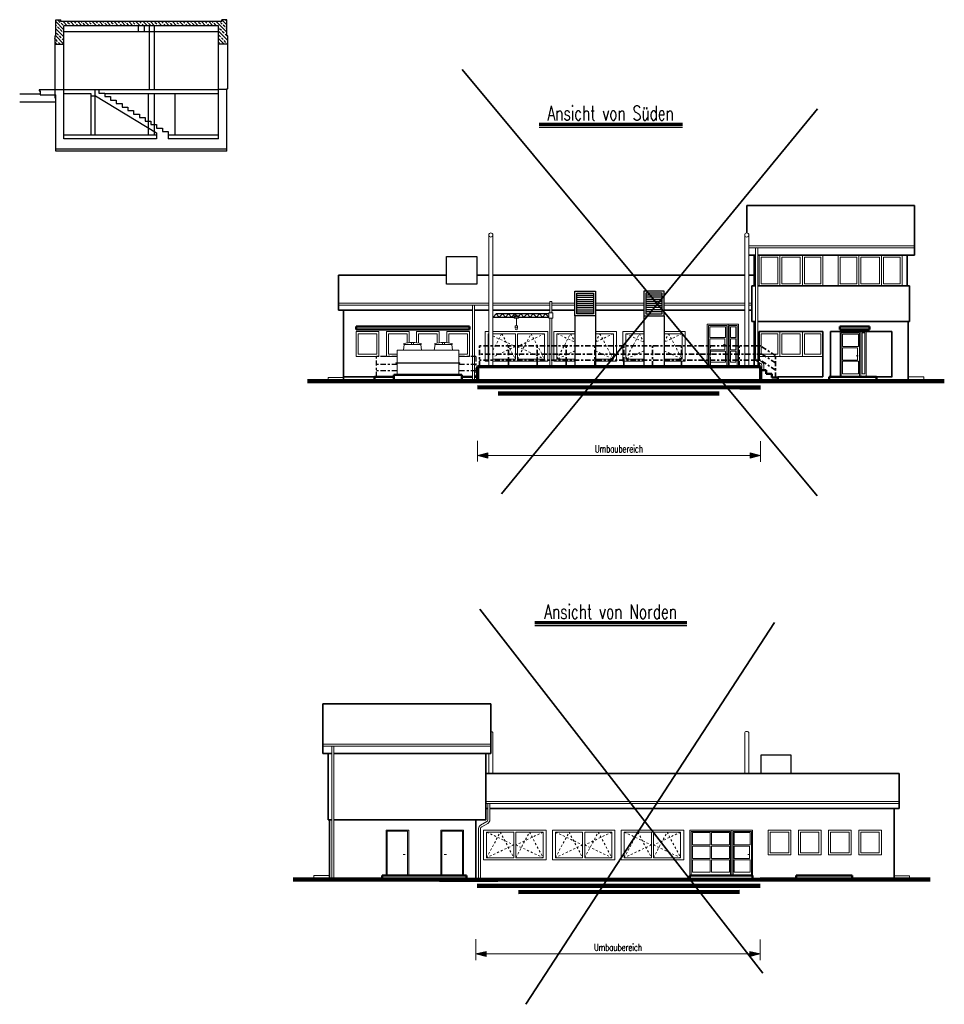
# Model space of a CAD drawing. Header units: millimetres. Extents: x 716 to 905, y 893 to 977.
# Tile 1 of 43: x 716 to 761, y 903 to 950. Entities that reach past the tile are written whole.
import ezdxf

# ---------------------------------------------------------------- set-up
doc = ezdxf.new("R2010")
doc.units = ezdxf.units.MM
doc.header["$MEASUREMENT"] = 0
doc.linetypes.add('STRL1', pattern=[0.18, 0.1, -0.08])
doc.linetypes.add('STRP1', pattern=[0.46, 0.25, -0.08, 0.05, -0.08])
doc.layers.add('$AUDIT-BAD-LAYER', color=7, linetype='Continuous')
for name, color, linetype, lineweight in [('HTSV_AC_EGEL_STAL_L02', 12, 'STRP1', 25), ('HTSV_AC_EGEL_STAL_L03', 20, 'STRP1', 35), ('HTSV_AC_FAVK_ALLG_A00', 213, 'Continuous', 13), ('HTSV_AC_FAVK_ALLG_A02', 212, 'Continuous', 25), ('HTSV_AC_FAVK_ALLG_A03', 220, 'Continuous', 35), ('HTSV_AC_FAVK_ALLG_A05', 210, 'Continuous', 50), ('HTSV_AC_FAVK_ALLG_A07', 200, 'Continuous', 70), ('HTSV_AC_FENS_ALLG_V00', 213, 'STRL1', 13), ('HTSV_AC_TUER_ALLG_A00', 213, 'Continuous', 13), ('HTSV_LP_STRA_ALLG_G14', 211, 'Continuous', 140), ('HTSV_MT_MASH_ALLG_T05', 170, 'Continuous', 50), ('HTSV_P1_PLAN_FLCH_T00', 133, 'Continuous', 13), ('HTSV_P1_PLAN_FLCH_T03', 140, 'Continuous', 35), ('HTSV_P1_SYMB_SCHN_A02', 212, 'Continuous', 25), ('HTSV_P1_SYMB_SCHN_T07', 200, 'Continuous', 70), ('HTSV_TA_LUFT_AB___A02', 52, 'Continuous', 25), ('HTSV_TA_LUFT_AB___G01', 42, 'Continuous', 18), ('HTSV_TA_TGA__ALLG_A00', 93, 'Continuous', 13)]:
    doc.layers.add(name, color=color, linetype=linetype, lineweight=lineweight)
doc.styles.add('HTSV', font='romans.shx', dxfattribs={"width": 0.7, "bigfont": 'htsv_01.shx'})
pattern_1 = [(135, (-78.0698, -12.93595), (-0.176776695, -0.176776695), []), (135, (-78.0698, -12.75917), (-0.176776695, -0.176776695), [0.125, -0.0625])]

# ---------------------------------------------------------------- blocks, each defined once
blk = doc.blocks.new('tuer1260')
for p, q in [((0, 2.2), (1.01, 2.2)), ((0, 0), (0, 2.2)), ((0.06, 2.14), (0.95, 2.14)), ((0.06, 0), (0.06, 2.14)), ((0.12, 2.08), (0.89, 2.08)), ((0.12, 1.48), (0.12, 2.08)), ((0.89, 2.08), (0.89, 1.48)), ((0.95, 0), (0.95, 2.14)), ((1.01, 0), (1.01, 2.2)), ((1.01, 2.2), (1.26, 2.2)), ((1.07, 0.15), (1.07, 2.14)), ((1.07, 2.14), (1.2, 2.14)), ((1.2, 0.15), (1.2, 2.14)), ((1.26, 0), (1.26, 2.2)), ((0.89, 1.48), (0.12, 1.48)), ((0.85, 1.42), (0.12, 1.42)), ((0.12, 1.42), (0.12, 0.82)), ((0.78, 1.02), (0.88, 1.02)), ((0.85, 0.82), (0.85, 1.42)), ((0.12, 0.82), (0.85, 0.82)), ((0.89, 0.76), (0.12, 0.76)), ((0.12, 0.76), (0.12, 0.15)), ((0.89, 0.15), (0.89, 0.76)), ((0, 0), (1.01, 0)), ((0.12, 0.15), (0.89, 0.15)), ((1.01, 0), (1.26, 0)), ((1.07, 0.15), (1.2, 0.15))]:
    blk.add_line(p, q)
blk = doc.blocks.new('kw-tuer101201')
for p, q in [((0, 2), (1.01, 2)), ((0, 0), (0, 2)), ((0.06, 1.94), (0.95, 1.94)), ((0.06, 0), (0.06, 1.94)), ((0.95, 0), (0.95, 1.94)), ((1.01, 0), (1.01, 2)), ((1.01, 2), (1.51, 2)), ((1.07, 0), (1.07, 1.94)), ((1.07, 1.94), (1.45, 1.94)), ((1.45, 0), (1.45, 1.94)), ((1.51, 0), (1.51, 2)), ((0.12, 1.88), (0.89, 1.88)), ((0.12, 1.35), (0.12, 1.88)), ((0.89, 1.88), (0.89, 1.35)), ((1.13, 1.88), (1.13, 1.35)), ((1.13, 1.88), (1.39, 1.88)), ((1.39, 1.88), (1.39, 1.35)), ((0.89, 1.35), (0.12, 1.35)), ((0.85, 1.29), (0.12, 1.29)), ((0.12, 1.29), (0.12, 0.75)), ((0.78, 1.02), (0.88, 1.02)), ((0.85, 0.75), (0.85, 1.29)), ((1.13, 1.35), (1.39, 1.35)), ((1.13, 0.75), (1.13, 1.29)), ((1.13, 1.29), (1.39, 1.29)), ((1.39, 0.75), (1.39, 1.29)), ((0.12, 0.75), (0.85, 0.75)), ((0.89, 0.69), (0.12, 0.69)), ((0.12, 0.69), (0.12, 0.15)), ((0.89, 0.15), (0.89, 0.69)), ((1.13, 0.75), (1.39, 0.75)), ((1.13, 0.15), (1.13, 0.69)), ((1.13, 0.69), (1.39, 0.69)), ((1.39, 0.15), (1.39, 0.69)), ((0, 0), (1.01, 0)), ((0.12, 0.15), (0.89, 0.15)), ((1.01, 0), (1.51, 0)), ((1.13, 0.15), (1.39, 0.15))]:
    blk.add_line(p, q)
blk = doc.blocks.new('KRAN')
for p, q in [((-0.05, 3.15), (-0.05, 2.6)), ((-0.05, 3.15), (0.05, 3.15)), ((0.05, 2.6), (0.05, 3.15)), ((0.1, 2.6), (-0.1, 2.6)), ((-0.1, 2.6), (-0.1, 2.35)), ((0.1, 2.6), (0.1, 2.35)), ((0.1, 2.57), (2.63, 2.57)), ((0.1, 2.55), (2.65, 2.55)), ((0.25, 2.55), (0.1, 2.4)), ((0.1, 2.4), (1.571, 2.4)), ((0.25, 2.55), (0.4, 2.4)), ((0.55, 2.55), (0.4, 2.4)), ((0.55, 2.55), (0.7, 2.4)), ((0.85, 2.55), (0.7, 2.4)), ((0.85, 2.55), (1, 2.4)), ((1.15, 2.55), (1, 2.4)), ((1.15, 2.55), (1.3, 2.4)), ((1.45, 2.55), (1.3, 2.4)), ((1.45, 2.55), (1.571, 2.429)), ((1.571, 2.45), (1.571, 2.35)), ((1.571, 2.45), (1.771, 2.45)), ((1.75, 2.55), (1.65, 2.45)), ((1.75, 2.55), (1.9, 2.4)), ((1.771, 2.45), (1.771, 2.35)), ((1.771, 2.4), (2.8, 2.4)), ((2.05, 2.55), (1.9, 2.4)), ((2.05, 2.55), (2.2, 2.4)), ((2.35, 2.55), (2.2, 2.4)), ((2.35, 2.55), (2.5, 2.4)), ((2.65, 2.55), (2.5, 2.4)), ((2.63, 2.57), (2.8, 2.4)), ((2.8, 2.4), (2.8, 2.38)), ((-0.1, 2.35), (0.1, 2.35)), ((-0.05, 2.35), (-0.05, 0.05)), ((0.05, 2.35), (0.05, 0.05)), ((0.1, 2.38), (1.571, 2.38)), ((1.571, 2.35), (1.771, 2.35)), ((1.621, 1.979), (1.721, 1.979)), ((1.621, 1.979), (1.621, 1.879)), ((1.671, 2.35), (1.671, 1.979)), ((1.721, 1.979), (1.721, 1.879)), ((1.771, 2.38), (2.8, 2.38)), ((1.621, 1.879), (1.721, 1.879)), ((-0.1, 0.05), (-0.1, 0)), ((-0.1, 0.05), (0.1, 0.05)), ((-0.1, 0), (0.1, 0)), ((0.1, 0.05), (0.1, 0))]:
    blk.add_line(p, q)
for centre in [(1.627, 2.424), (1.727, 2.424)]:
    blk.add_circle(centre, 0.025)
blk.add_arc((1.671, 1.829), 0.05, 90, 0)
blk = doc.blocks.new('T_KUEHLER_S')
at = {"lineweight": 13}
for p, q in [((0.15, 1.5), (3.15, 1.5)), ((0.15, 0.889), (0.15, 1.5)), ((0.459, 1.5), (0.497, 1.772)), ((0.478, 1.783), (0.478, 1.817)), ((1.322, 1.783), (0.478, 1.783)), ((0.478, 1.783), (0.478, 1.772)), ((0.478, 1.772), (1.322, 1.772)), ((0.853, 1.783), (0.853, 1.873)), ((0.947, 1.783), (0.947, 1.873)), ((1.341, 1.5), (1.303, 1.772)), ((1.322, 1.783), (1.322, 1.817)), ((1.322, 1.772), (1.322, 1.783)), ((1.959, 1.5), (1.997, 1.772)), ((1.978, 1.783), (1.978, 1.817)), ((2.822, 1.783), (1.978, 1.783)), ((1.978, 1.783), (1.978, 1.772)), ((1.978, 1.772), (2.822, 1.772)), ((2.353, 1.783), (2.353, 1.873)), ((2.447, 1.783), (2.447, 1.873)), ((2.841, 1.5), (2.803, 1.772)), ((2.822, 1.783), (2.822, 1.817)), ((2.822, 1.772), (2.822, 1.783)), ((3.15, 0.889), (3.15, 1.5)), ((0.094, 0.866), (0.094, 0.889)), ((0.094, 0.889), (3.206, 0.889)), ((0.094, 0.866), (3.206, 0.866)), ((0.15, 0.3), (0.15, 0.866)), ((3.15, 0.3), (3.15, 0.866)), ((3.206, 0.866), (3.206, 0.889))]:
    blk.add_line(p, q, dxfattribs=at)
for p, q in [((3.3, 0.3), (0, 0.3)), ((0, 0.3), (0, 0)), ((0.15, 0.3), (0.291, 0.3)), ((3.009, 0.3), (3.15, 0.3)), ((3.3, 0.3), (3.3, 0))]:
    blk.add_line(p, q)
for centre in [(0.9, 0.273), (2.4, 0.273)]:
    blk.add_arc(centre, 1.601, 74.7173, 105.2827, dxfattribs=at)
blk = doc.blocks.new('tueranlage')
for p, q in [((-3.045, 0), (-3.045, 2.2)), ((-1.01, 2.2), (-3.045, 2.2)), ((-2.985, 0), (-2.985, 2.14)), ((-1.07, 2.14), (-2.985, 2.14)), ((-2.925, 2.08), (-2.925, 1.48)), ((-2.0575, 2.08), (-2.925, 2.08)), ((-2.0575, 1.48), (-2.0575, 2.08)), ((-1.13, 2.08), (-1.9975, 2.08)), ((-1.9975, 1.48), (-1.9975, 2.08)), ((-1.13, 2.08), (-1.13, 1.48)), ((-1.07, 0), (-1.07, 2.14)), ((0, 2.2), (-1.01, 2.2)), ((-1.01, 0), (-1.01, 2.2)), ((-0.06, 2.14), (-0.95, 2.14)), ((-0.95, 0), (-0.95, 2.14)), ((-0.12, 2.08), (-0.89, 2.08)), ((-0.89, 2.08), (-0.89, 1.48)), ((-0.12, 1.48), (-0.12, 2.08)), ((-0.06, 0), (-0.06, 2.14)), ((0, 0), (0, 2.2)), ((-2.0575, 1.48), (-2.925, 1.48)), ((-1.13, 1.48), (-1.9975, 1.48)), ((-0.89, 1.48), (-0.12, 1.48)), ((-2.925, 0.82), (-2.925, 1.42)), ((-2.0575, 1.42), (-2.925, 1.42)), ((-2.0575, 0.82), (-2.0575, 1.42)), ((-1.13, 1.42), (-1.9975, 1.42)), ((-1.9975, 0.82), (-1.9975, 1.42)), ((-1.13, 0.82), (-1.13, 1.42)), ((-0.16, 1.42), (-0.89, 1.42)), ((-0.89, 1.42), (-0.89, 0.82)), ((-0.23, 1.02), (-0.13, 1.02)), ((-0.16, 0.82), (-0.16, 1.42)), ((-2.0575, 0.82), (-2.925, 0.82)), ((-2.925, 0.15), (-2.925, 0.76)), ((-2.0575, 0.76), (-2.925, 0.76)), ((-2.0575, 0.15), (-2.0575, 0.76)), ((-1.13, 0.82), (-1.9975, 0.82)), ((-1.13, 0.76), (-1.9975, 0.76)), ((-1.9975, 0.15), (-1.9975, 0.76)), ((-1.13, 0.15), (-1.13, 0.76)), ((-0.89, 0.82), (-0.16, 0.82)), ((-0.89, 0.76), (-0.12, 0.76)), ((-0.89, 0.15), (-0.89, 0.76)), ((-0.12, 0.76), (-0.12, 0.15)), ((-1.01, 0), (-3.045, 0)), ((-2.0575, 0.15), (-2.925, 0.15)), ((-1.13, 0.15), (-1.9975, 0.15)), ((0, 0), (-1.01, 0)), ((-0.12, 0.15), (-0.89, 0.15))]:
    blk.add_line(p, q)
blk = doc.blocks.new('Pfeil')
blk.add_hatch(color=256).paths.add_polyline_path([(0, 0), (-1, 0.25), (-1, -0.25)])
blk.add_lwpolyline([(-1, -0.25), (-1, 0.25), (0, 0)], close=True)

msp = doc.modelspace()

# ---------------------------------------------------------------- hatches: boundary and pattern name
at = {"layer": '$AUDIT-BAD-LAYER'}
h = msp.add_hatch(dxfattribs=at)
h.set_pattern_fill('ANSI33', color=256, angle=90, style=0)
h.set_pattern_definition(pattern_1)
h.paths.add_polyline_path([(725.8562, 950.1145), (725.8562, 949.2145), (726.3062, 949.2145), (726.3062, 949.6145), (726.2562, 949.6145), (726.2562, 950.4046), (726.0162, 950.4046), (726.0162, 950.3145), (718.1962, 950.3145), (718.1962, 950.4046), (717.9562, 950.4046), (717.9562, 949.6145), (717.9062, 949.6145), (717.9062, 949.2145), (718.3562, 949.2145), (718.3562, 950.1145)])
h = msp.add_hatch(dxfattribs=at)
h.set_pattern_fill('ANSI33', color=256, angle=90, style=0)
h.set_pattern_definition(pattern_1)
h.paths.add_polyline_path([(725.8562, 950.1145), (725.8562, 949.2145), (726.3062, 949.2145), (726.3062, 949.6145), (726.2562, 949.6145), (726.2562, 950.4046), (726.0162, 950.4046), (726.0162, 950.3145), (718.1962, 950.3145), (718.1962, 950.4046), (717.9562, 950.4046), (717.9562, 949.6145), (717.9062, 949.6145), (717.9062, 949.2145), (718.3562, 949.2145), (718.3562, 950.1145)])

# ---------------------------------------------------------------- linework, layer by layer
for p, q in [((717.9562, 949.6145), (717.9562, 950.4046)), ((717.9562, 950.4046), (718.1962, 950.4046)), ((717.9562, 949.6145), (717.9562, 950.4046)), ((717.9562, 950.4046), (718.1962, 950.4046)), ((718.1962, 950.3145), (718.1962, 950.4046)), ((718.1962, 950.3145), (718.1962, 950.4046)), ((726.0162, 950.3145), (718.1962, 950.3145)), ((726.0162, 950.3145), (718.1962, 950.3145)), ((726.2562, 950.4046), (726.0162, 950.4046)), ((726.0162, 950.3145), (726.0162, 950.4046)), ((726.2562, 950.4046), (726.0162, 950.4046)), ((726.0162, 950.3145), (726.0162, 950.4046)), ((726.2562, 949.6145), (726.2562, 950.4046)), ((726.2562, 949.6145), (726.2562, 950.4046)), ((725.8562, 950.1145), (718.3562, 950.1145)), ((718.3562, 949.2145), (718.3562, 950.1145)), ((725.8562, 950.1145), (718.3562, 950.1145)), ((718.3562, 949.2145), (718.3562, 950.1145)), ((721.9562, 950.1145), (721.9562, 949.8145)), ((721.9562, 950.1145), (721.9562, 949.8145)), ((722.2562, 950.1145), (722.2562, 949.8145)), ((722.2562, 950.1145), (722.2562, 949.8145)), ((725.8562, 949.2145), (725.8562, 950.1145)), ((725.8562, 949.2145), (725.8562, 950.1145)), ((717.9062, 949.6145), (717.9562, 949.6145)), ((717.9062, 949.6145), (717.9062, 949.2145)), ((717.9062, 949.6145), (717.9562, 949.6145)), ((717.9062, 949.6145), (717.9062, 949.2145)), ((723.8462, 949.8145), (718.3562, 949.8145)), ((723.8462, 949.8145), (718.3562, 949.8145)), ((725.8562, 949.8145), (723.8462, 949.8145)), ((725.8562, 949.8145), (723.8462, 949.8145)), ((726.3062, 949.6145), (726.2562, 949.6145)), ((726.3062, 949.6145), (726.2562, 949.6145)), ((726.3062, 949.2145), (726.3062, 949.6145)), ((726.3062, 949.2145), (726.3062, 949.6145)), ((717.9062, 949.2145), (718.3562, 949.2145)), ((717.9062, 949.2145), (717.9062, 946.9945)), ((717.9062, 949.2145), (718.3562, 949.2145)), ((717.9062, 949.2145), (717.9062, 946.9945)), ((718.3562, 947.0145), (718.3562, 949.2145)), ((718.3562, 947.0145), (718.3562, 949.2145)), ((726.3062, 949.2145), (725.8562, 949.2145)), ((725.8562, 947.0145), (725.8562, 949.2145)), ((726.3062, 949.2145), (725.8562, 949.2145)), ((725.8562, 947.0145), (725.8562, 949.2145)), ((726.3062, 947.0445), (726.3062, 949.2145)), ((726.3062, 947.0445), (726.3062, 949.2145)), ((717.9562, 946.9945), (717.1562, 946.9945)), ((717.1562, 946.9945), (717.1562, 946.9445)), ((717.9562, 946.9945), (717.1562, 946.9945)), ((717.1562, 946.9945), (717.1562, 946.9445)), ((717.9062, 946.9945), (717.9062, 946.6145)), ((717.9062, 946.9945), (717.9062, 946.6145)), ((717.9562, 947.0145), (720.0562, 947.0145)), ((717.9562, 946.9945), (717.9562, 947.0145)), ((717.9562, 947.0145), (720.0562, 947.0145)), ((717.9562, 946.9945), (717.9562, 947.0145)), ((718.3562, 946.8145), (718.3562, 947.0145)), ((718.3562, 946.8145), (718.3562, 947.0145)), ((719.8562, 947.0145), (719.8562, 946.7145)), ((719.8562, 947.0145), (719.8562, 946.7145)), ((720.0562, 947.0145), (723.8462, 947.0145)), ((720.0562, 947.0145), (720.0562, 946.8445)), ((720.0562, 947.0145), (723.8462, 947.0145)), ((720.0562, 947.0145), (720.0562, 946.8445)), ((723.8462, 947.0145), (725.8562, 947.0145)), ((723.8462, 947.0145), (725.8562, 947.0145)), ((726.2562, 947.0145), (725.8562, 947.0145)), ((725.8562, 944.8045), (725.8562, 947.0145)), ((726.2562, 947.0145), (725.8562, 947.0145)), ((725.8562, 944.8045), (725.8562, 947.0145)), ((726.3062, 947.0445), (726.2562, 947.0445)), ((726.2562, 947.0445), (726.2562, 947.0145)), ((726.3062, 947.0445), (726.2562, 947.0445)), ((726.2562, 947.0445), (726.2562, 947.0145)), ((726.2562, 944.8045), (726.2562, 947.0145)), ((726.2562, 944.8045), (726.2562, 947.0145)), ((717.2062, 946.7945), (716.2062, 946.7945)), ((717.2062, 946.7945), (716.2062, 946.7945)), ((717.1562, 946.9445), (717.2062, 946.9445)), ((717.1562, 946.9445), (717.2062, 946.9445)), ((717.2062, 946.9445), (717.2062, 946.7645)), ((717.2062, 946.9445), (717.2062, 946.7645)), ((717.2062, 946.7645), (717.9562, 946.7645)), ((717.2062, 946.7645), (717.9562, 946.7645)), ((717.9062, 946.6145), (717.9562, 946.6145)), ((717.9062, 946.6145), (717.9562, 946.6145)), ((717.9562, 944.1145), (717.9562, 946.7645)), ((717.9562, 944.1145), (717.9562, 946.7645)), ((718.3562, 944.6145), (718.3562, 946.8145)), ((718.3562, 946.8145), (719.6562, 946.8145)), ((718.3562, 944.6145), (718.3562, 946.8145)), ((718.3562, 946.8145), (719.6562, 946.8145)), ((719.6562, 946.8145), (719.6562, 946.7145)), ((719.6562, 946.8145), (719.6562, 946.7145)), ((719.6562, 946.7145), (719.885, 946.7145)), ((719.6562, 946.7145), (719.6562, 944.8045)), ((719.6562, 946.7145), (719.885, 946.7145)), ((719.6562, 946.7145), (719.6562, 944.8045)), ((719.8562, 946.7145), (719.8562, 944.8045)), ((719.8562, 946.7145), (719.8562, 944.8045)), ((719.885, 946.7145), (722.8562, 944.9106)), ((719.885, 946.7145), (722.8562, 944.9106)), ((720.0562, 946.8445), (720.3362, 946.8445)), ((720.0562, 946.8445), (720.3362, 946.8445)), ((720.3362, 946.8445), (720.3362, 946.6745)), ((720.3362, 946.8445), (720.3362, 946.6745)), ((720.3362, 946.8145), (725.8562, 946.8145)), ((720.3362, 946.8145), (725.8562, 946.8145)), ((720.3362, 946.6745), (720.6162, 946.6745)), ((720.3362, 946.6745), (720.6162, 946.6745)), ((720.6162, 946.6745), (720.6162, 946.5045)), ((720.6162, 946.6745), (720.6162, 946.5045)), ((720.6162, 946.5045), (720.8962, 946.5045)), ((720.6162, 946.5045), (720.8962, 946.5045)), ((720.8962, 946.5045), (720.8962, 946.3345)), ((720.8962, 946.5045), (720.8962, 946.3345)), ((722.7562, 944.8045), (722.7562, 946.8145)), ((722.7562, 944.8045), (722.7562, 946.8145)), ((723.7562, 944.8045), (723.7562, 946.8045)), ((723.7562, 944.8045), (723.7562, 946.8045)), ((725.8562, 946.8045), (725.8562, 946.8145)), ((725.8562, 946.8045), (725.8562, 946.8145)), ((717.9562, 946.3945), (716.2062, 946.3945)), ((717.9562, 946.3945), (716.2062, 946.3945)), ((720.8962, 946.3345), (721.1762, 946.3345)), ((720.8962, 946.3345), (721.1762, 946.3345)), ((721.1762, 946.3345), (721.1762, 946.1645)), ((721.1762, 946.3345), (721.1762, 946.1645)), ((721.1762, 946.1645), (721.4562, 946.1645)), ((721.1762, 946.1645), (721.4562, 946.1645)), ((721.4562, 946.1645), (721.4562, 945.9945)), ((721.4562, 946.1645), (721.4562, 945.9945)), ((721.4562, 945.9945), (721.7362, 945.9945)), ((721.4562, 945.9945), (721.7362, 945.9945)), ((721.7362, 945.9945), (721.7362, 945.8245)), ((721.7362, 945.9945), (721.7362, 945.8245)), ((721.7362, 945.8245), (722.0162, 945.8245)), ((721.7362, 945.8245), (722.0162, 945.8245)), ((722.0162, 945.8245), (722.0162, 945.6545)), ((722.0162, 945.8245), (722.0162, 945.6545)), ((722.0162, 945.6545), (722.2962, 945.6545)), ((722.0162, 945.6545), (722.2962, 945.6545)), ((722.2962, 945.6545), (722.2962, 945.4845)), ((722.2962, 945.6545), (722.2962, 945.4845)), ((722.2962, 945.4845), (722.5762, 945.4845)), ((722.2962, 945.4845), (722.5762, 945.4845)), ((722.5762, 945.4845), (722.5762, 945.3145)), ((722.5762, 945.4845), (722.5762, 945.3145)), ((722.5762, 945.3145), (722.8562, 945.3145)), ((722.5762, 945.3145), (722.8562, 945.3145)), ((722.8562, 945.3145), (722.8562, 945.1445)), ((722.8562, 945.3145), (722.8562, 945.1445)), ((722.8562, 945.1445), (723.1362, 945.1445)), ((722.8562, 945.1445), (723.1362, 945.1445)), ((723.1362, 945.1445), (723.1362, 944.9745)), ((723.1362, 945.1445), (723.1362, 944.9745)), ((722.8562, 944.8045), (718.3562, 944.8045)), ((722.8562, 944.8045), (718.3562, 944.8045)), ((722.8562, 944.6145), (718.3562, 944.6145)), ((722.8562, 944.6145), (718.3562, 944.6145)), ((722.8562, 944.9106), (722.8562, 944.6145)), ((722.8562, 944.9106), (722.8562, 944.6145)), ((723.1362, 944.9745), (723.4162, 944.9745)), ((723.1362, 944.9745), (723.4162, 944.9745)), ((723.4162, 944.9745), (723.4162, 944.6145)), ((723.4162, 944.9745), (723.4162, 944.6145)), ((725.8562, 944.8045), (723.4162, 944.8045)), ((725.8562, 944.8045), (723.4162, 944.8045)), ((725.8562, 944.6145), (723.4162, 944.6145)), ((725.8562, 944.6145), (723.4162, 944.6145)), ((725.8562, 944.6145), (725.8562, 944.8045)), ((725.8562, 944.6145), (725.8562, 944.8045)), ((726.2562, 944.1145), (726.2562, 944.8045)), ((726.2562, 944.1145), (726.2562, 944.8045)), ((726.2562, 944.1145), (717.9562, 944.1145)), ((717.9562, 944.0145), (717.9562, 944.1145)), ((726.2562, 944.1145), (717.9562, 944.1145)), ((717.9562, 944.0145), (717.9562, 944.1145)), ((726.2562, 944.0145), (726.2562, 944.1145)), ((726.2562, 944.0145), (726.2562, 944.1145)), ((726.2562, 944.0145), (717.9562, 944.0145)), ((726.2562, 944.0145), (717.9562, 944.0145))]:
    msp.add_line(p, q, dxfattribs=at)
at = {"layer": '$AUDIT-BAD-LAYER', "ltscale": 0.5}
for p, q in [((722.5162, 947.0145), (722.5162, 950.1145)), ((722.5162, 947.0145), (722.5162, 950.1145)), ((722.7562, 947.0145), (722.7562, 950.1145)), ((722.7562, 947.0145), (722.7562, 950.1145)), ((722.4562, 944.8045), (722.4562, 946.8145)), ((722.4562, 944.8045), (722.4562, 946.8145))]:
    msp.add_line(p, q, dxfattribs=at)
at = {"layer": 'HTSV_AC_EGEL_STAL_L02'}
for p, q in [((737.3609, 935.3597), (734.6919, 935.3597)), ((733.5314, 933.0597), (733.5314, 934.0597)), ((734.5264, 934.0597), (733.5314, 934.0597)), ((738.3589, 934.0597), (737.5264, 934.0597)), ((738.3589, 934.0597), (738.3589, 933.0597)), ((734.5264, 933.6597), (733.5314, 933.6597)), ((738.3589, 933.6597), (737.5264, 933.6597)), ((734.5264, 933.3597), (733.5314, 933.3597)), ((738.3589, 933.3597), (737.5264, 933.3597))]:
    msp.add_line(p, q, dxfattribs=at)
at = {"layer": 'HTSV_AC_EGEL_STAL_L03'}
for p, q in [((738.5314, 933.5697), (738.5314, 934.5697)), ((752.1664, 934.5697), (738.5314, 934.5697)), ((739.9314, 933.5697), (739.9314, 934.5697)), ((741.3314, 933.5697), (741.3314, 934.5697)), ((742.7314, 933.5697), (742.7314, 934.5697)), ((744.1314, 933.5697), (744.1314, 934.5697)), ((745.5314, 933.5697), (745.5314, 934.5697)), ((746.9314, 933.5697), (746.9314, 934.5697)), ((748.3314, 933.5697), (748.3314, 934.5697)), ((749.7314, 933.5697), (749.7314, 934.5697)), ((751.1314, 933.5697), (751.1314, 934.5697)), ((752.0664, 933.5697), (752.0664, 934.5697)), ((752.9064, 934.094), (752.1664, 934.5697)), ((752.2442, 934.1697), (738.5314, 934.1697)), ((752.9064, 933.744), (752.2442, 934.1697)), ((752.9064, 933.0297), (752.9064, 934.094)), ((752.1664, 933.8697), (738.5314, 933.8697)), ((752.9064, 933.394), (752.1664, 933.8697))]:
    msp.add_line(p, q, dxfattribs=at)
at = {"layer": 'HTSV_AC_FAVK_ALLG_A00'}
for p, q in [((759.6564, 939.4297), (751.6064, 939.4297)), ((759.6564, 939.3297), (751.6064, 939.3297)), ((751.9374, 933.97), (751.9374, 939.3297)), ((752.0374, 933.97), (752.0374, 939.3297)), ((751.8664, 938.9797), (751.6064, 938.9797)), ((752.1064, 938.9797), (752.1064, 937.4797)), ((752.2064, 938.8797), (752.2064, 937.5797)), ((753.0064, 938.8797), (752.2064, 938.8797)), ((753.0064, 938.8797), (753.0064, 937.5797)), ((753.1064, 938.9797), (753.1064, 937.4797)), ((753.2064, 938.8797), (753.2064, 937.5797)), ((754.1064, 938.8797), (753.2064, 938.8797)), ((754.1064, 937.5797), (754.1064, 938.8797)), ((754.2064, 937.4797), (754.2064, 938.9797)), ((754.3064, 937.5797), (754.3064, 938.8797)), ((755.1064, 938.8797), (754.3064, 938.8797)), ((755.1064, 937.5797), (755.1064, 938.8797)), ((755.2064, 937.4797), (755.2064, 938.9797)), ((755.9464, 937.4797), (755.9464, 938.9797)), ((756.0464, 938.8797), (756.0464, 937.5797)), ((756.8464, 938.8797), (756.0464, 938.8797)), ((756.8464, 938.8797), (756.8464, 937.5797)), ((756.9464, 938.9797), (756.9464, 937.4797)), ((757.0464, 938.8797), (757.0464, 937.5797)), ((757.9464, 938.8797), (757.0464, 938.8797)), ((757.9464, 937.5797), (757.9464, 938.8797)), ((758.0464, 937.4797), (758.0464, 938.9797)), ((758.1464, 937.5797), (758.1464, 938.8797)), ((758.9464, 938.8797), (758.1464, 938.8797)), ((758.9464, 937.5797), (758.9464, 938.8797)), ((759.0564, 937.4797), (759.0564, 938.9797)), ((752.2064, 937.5797), (753.0064, 937.5797)), ((753.2064, 937.5797), (754.1064, 937.5797)), ((754.3064, 937.5797), (755.1064, 937.5797)), ((756.0464, 937.5797), (756.8464, 937.5797)), ((757.0464, 937.5797), (757.9464, 937.5797)), ((758.1464, 937.5797), (758.9464, 937.5797)), ((731.6814, 936.6448), (738.9814, 936.6448)), ((731.6814, 936.5447), (738.9814, 936.5447)), ((738.1864, 932.8597), (738.1864, 936.5447)), ((738.2864, 932.8597), (738.2864, 936.5447)), ((739.1814, 936.6448), (741.9402, 936.6448)), ((739.1814, 936.5447), (741.9402, 936.5447)), ((742.0402, 936.6448), (743.1614, 936.6448)), ((742.0402, 936.5447), (743.1614, 936.5447)), ((744.1614, 936.6448), (746.5014, 936.6448)), ((744.1614, 936.5447), (746.5014, 936.5447)), ((747.5014, 936.6448), (751.4064, 936.6448)), ((747.5014, 936.5447), (751.4064, 936.5447)), ((751.6064, 936.6448), (751.7564, 936.6448)), ((751.6064, 936.5447), (751.7564, 936.5447)), ((749.5889, 935.6197), (751.0989, 935.6197)), ((749.5889, 933.6197), (749.5889, 935.6097)), ((751.0989, 935.6197), (751.0989, 933.6197)), ((732.5464, 935.2597), (732.5464, 934.0597)), ((733.6464, 935.2597), (732.5464, 935.2597)), ((732.6464, 935.1597), (732.6464, 934.1597)), ((733.5464, 935.1597), (732.6464, 935.1597)), ((733.5464, 934.1597), (733.5464, 935.1597)), ((733.6464, 934.0597), (733.6464, 935.2597)), ((734.0114, 935.2597), (734.0114, 934.0597)), ((735.1114, 935.2597), (734.0114, 935.2597)), ((734.1114, 935.1597), (734.1114, 934.1597)), ((735.0114, 935.1597), (734.1114, 935.1597)), ((735.0114, 934.7002), (735.0114, 935.1597)), ((735.1114, 934.7153), (735.1114, 935.2597)), ((735.4764, 935.2597), (735.4764, 934.71)), ((736.5764, 935.2597), (735.4764, 935.2597)), ((735.5764, 935.1597), (735.5764, 934.695)), ((736.4764, 935.1597), (735.5764, 935.1597)), ((736.4764, 934.695), (736.4764, 935.1597)), ((736.5764, 934.71), (736.5764, 935.2597)), ((736.9414, 935.2597), (736.9414, 934.7153)), ((738.0414, 935.2597), (736.9414, 935.2597)), ((737.0414, 935.1597), (737.0414, 934.7002)), ((737.9414, 935.1597), (737.0414, 935.1597)), ((737.9414, 934.1597), (737.9414, 935.1597)), ((738.0414, 934.0597), (738.0414, 935.2597)), ((738.8014, 933.8197), (738.8014, 935.2597)), ((738.9814, 935.2597), (738.8014, 935.2597)), ((738.9514, 935.1597), (738.9814, 935.1597)), ((738.9514, 933.9197), (738.9514, 935.1597)), ((741.8414, 935.2597), (739.1814, 935.2597)), ((739.1814, 935.1597), (740.2714, 935.1597)), ((740.2714, 935.1597), (740.2714, 933.9197)), ((740.3714, 935.1597), (741.6914, 935.1597)), ((740.3714, 935.1597), (740.3714, 933.9197)), ((741.6914, 935.1597), (741.6914, 933.9197)), ((741.8414, 933.8197), (741.8414, 935.2597)), ((742.1414, 933.8197), (742.1414, 935.2597)), ((743.1614, 935.2597), (742.1414, 935.2597)), ((742.2914, 935.1597), (743.1614, 935.1597)), ((742.2914, 933.9197), (742.2914, 935.1597)), ((745.1814, 935.2597), (744.1614, 935.2597)), ((744.1614, 935.1597), (745.0314, 935.1597)), ((745.0314, 935.1597), (745.0314, 933.9197)), ((745.1814, 933.8197), (745.1814, 935.2597)), ((745.4814, 933.8197), (745.4814, 935.2597)), ((746.5014, 935.2597), (745.4814, 935.2597)), ((745.6314, 935.1597), (746.5014, 935.1597)), ((745.6314, 933.9197), (745.6314, 935.1597)), ((748.5214, 935.2597), (747.5014, 935.2597)), ((747.5014, 935.1597), (748.3714, 935.1597)), ((748.3714, 935.1597), (748.3714, 933.9197)), ((748.5214, 933.8197), (748.5214, 935.2597)), ((752.2064, 935.1597), (752.2064, 934.1597)), ((753.0064, 935.1597), (752.2064, 935.1597)), ((753.0064, 935.1597), (753.0064, 934.1597)), ((753.1064, 935.2597), (753.1064, 934.0597)), ((753.2064, 935.1597), (753.2064, 934.1597)), ((754.1064, 935.1597), (753.2064, 935.1597)), ((754.1064, 934.1597), (754.1064, 935.1597)), ((754.2064, 934.0597), (754.2064, 935.2597)), ((754.3064, 934.1597), (754.3064, 935.1597)), ((755.1064, 935.1597), (754.3064, 935.1597)), ((755.1064, 934.1597), (755.1064, 935.1597)), ((756.0364, 933.0597), (756.0364, 935.2597)), ((757.2964, 935.2597), (757.2964, 933.0597)), ((732.5464, 934.0597), (733.6464, 934.0597)), ((732.6464, 934.1597), (733.5464, 934.1597)), ((734.0114, 934.0597), (734.5264, 934.0597)), ((734.1114, 934.1597), (734.5264, 934.1597)), ((737.5264, 934.1597), (737.9414, 934.1597)), ((737.5264, 934.0597), (738.0414, 934.0597)), ((752.1064, 934.0597), (755.2064, 934.0597)), ((752.2064, 934.1597), (753.0064, 934.1597)), ((753.2064, 934.1597), (754.1064, 934.1597)), ((754.3064, 934.1597), (755.1064, 934.1597)), ((738.9814, 933.8197), (738.8014, 933.8197)), ((738.9814, 933.9197), (738.9514, 933.9197)), ((740.2714, 933.9197), (739.1814, 933.9197)), ((741.8414, 933.8197), (739.1814, 933.8197)), ((741.6914, 933.9197), (740.3714, 933.9197)), ((743.1614, 933.8197), (742.1414, 933.8197)), ((743.1614, 933.9197), (742.2914, 933.9197)), ((745.0314, 933.9197), (744.1614, 933.9197)), ((745.1814, 933.8197), (744.1614, 933.8197)), ((746.5014, 933.8197), (745.4814, 933.8197)), ((746.5014, 933.9197), (745.6314, 933.9197)), ((748.3714, 933.9197), (747.5014, 933.9197)), ((748.5214, 933.8197), (747.5014, 933.8197)), ((751.0989, 933.6197), (749.5889, 933.6197)), ((752.0374, 933.7968), (752.1854, 933.7113)), ((752.0874, 933.8834), (752.2354, 933.7979)), ((752.2354, 933.3897), (752.2354, 933.6247)), ((752.3354, 933.3897), (752.3354, 933.6247)), ((731.9314, 933.0397), (731.1814, 933.0397)), ((731.1814, 933.0397), (731.1814, 932.8597)), ((759.3464, 933.0597), (760.0964, 933.0597)), ((760.0964, 933.0597), (760.0964, 932.8597)), ((730.9314, 915.2298), (739.0814, 915.2298)), ((730.9314, 915.1298), (739.0814, 915.1298)), ((731.3624, 908.6598), (731.3624, 915.1298)), ((731.4624, 908.6598), (731.4624, 915.1298)), ((758.9064, 912.4449), (738.8314, 912.4449)), ((758.9064, 912.3448), (738.8314, 912.3448)), ((738.9314, 912.3448), (738.9314, 911.5598)), ((739.0314, 912.3448), (739.0314, 911.5598)), ((738.4864, 911.1297), (738.4864, 908.6498)), ((738.8814, 911.4732), (738.5864, 911.3029)), ((738.5864, 911.1297), (738.5864, 908.6498)), ((738.9314, 911.3866), (738.6364, 911.2163)), ((733.9914, 908.8598), (733.9914, 911.0598)), ((735.0914, 911.0598), (733.9914, 911.0598)), ((734.0414, 911.0098), (734.0414, 908.8598)), ((735.0414, 911.0098), (734.0414, 911.0098)), ((735.0414, 911.0098), (735.0414, 908.8598)), ((735.0914, 908.8598), (735.0914, 911.0598)), ((735.0914, 911.0598), (735.0914, 908.8598)), ((737.7514, 911.0598), (736.6514, 911.0598)), ((736.6514, 908.8598), (736.6514, 911.0598)), ((736.7014, 911.0098), (736.7014, 908.8598)), ((736.7014, 911.0098), (737.7014, 911.0098)), ((737.7014, 911.0098), (737.7014, 908.8598)), ((737.7514, 911.0598), (737.7514, 908.8598)), ((741.7664, 911.0598), (738.7264, 911.0598)), ((738.7264, 909.6198), (738.7264, 911.0598)), ((738.8764, 910.9598), (740.1964, 910.9598)), ((738.8764, 909.7198), (738.8764, 910.9598)), ((740.1964, 910.9598), (740.1964, 909.7198)), ((740.2964, 910.9598), (741.6164, 910.9598)), ((740.2964, 910.9598), (740.2964, 909.7198)), ((741.6164, 910.9598), (741.6164, 909.7198)), ((741.7664, 909.6198), (741.7664, 911.0598)), ((745.1064, 911.0598), (742.0664, 911.0598)), ((742.0664, 909.6198), (742.0664, 911.0598)), ((742.2164, 910.9598), (743.5364, 910.9598)), ((742.2164, 909.7198), (742.2164, 910.9598)), ((743.5364, 910.9598), (743.5364, 909.7198)), ((743.6364, 910.9598), (744.9564, 910.9598)), ((743.6364, 910.9598), (743.6364, 909.7198)), ((744.9564, 910.9598), (744.9564, 909.7198)), ((745.1064, 909.6198), (745.1064, 911.0598)), ((748.4464, 911.0598), (745.4064, 911.0598)), ((745.4064, 909.6198), (745.4064, 911.0598)), ((745.5564, 910.9598), (746.8764, 910.9598)), ((745.5564, 909.7198), (745.5564, 910.9598)), ((746.8764, 910.9598), (746.8764, 909.7198)), ((746.9764, 910.9598), (748.2964, 910.9598)), ((746.9764, 910.9598), (746.9764, 909.7198)), ((748.2964, 910.9598), (748.2964, 909.7198)), ((748.4464, 909.6198), (748.4464, 911.0598)), ((752.5464, 909.8598), (752.5464, 911.0598)), ((752.5464, 911.0598), (753.6464, 911.0598)), ((752.6464, 910.9598), (753.5464, 910.9598)), ((752.6464, 909.9598), (752.6464, 910.9598)), ((753.5464, 910.9598), (753.5464, 909.9598)), ((753.6464, 911.0598), (753.6464, 909.8598)), ((754.0114, 911.0598), (755.1114, 911.0598)), ((754.0114, 909.8598), (754.0114, 911.0598)), ((754.1114, 910.9598), (755.0114, 910.9598)), ((754.1114, 909.9598), (754.1114, 910.9598)), ((755.0114, 910.9598), (755.0114, 909.9598)), ((755.1114, 911.0598), (755.1114, 909.8598)), ((755.4764, 909.8598), (755.4764, 911.0598)), ((755.4764, 911.0598), (756.5764, 911.0598)), ((755.5764, 910.9598), (756.4764, 910.9598)), ((755.5764, 909.9598), (755.5764, 910.9598)), ((756.4764, 910.9598), (756.4764, 909.9598)), ((756.5764, 911.0598), (756.5764, 909.8598)), ((756.9414, 909.8598), (756.9414, 911.0598)), ((756.9414, 911.0598), (758.0414, 911.0598)), ((757.0414, 910.9598), (757.9414, 910.9598)), ((757.0414, 909.9598), (757.0414, 910.9598)), ((757.9414, 910.9598), (757.9414, 909.9598)), ((758.0414, 911.0598), (758.0414, 909.8598)), ((734.8214, 909.8798), (734.9214, 909.8798)), ((736.9214, 909.8798), (736.8214, 909.8798)), ((740.1964, 909.7198), (738.8764, 909.7198)), ((741.6164, 909.7198), (740.2964, 909.7198)), ((743.5364, 909.7198), (742.2164, 909.7198)), ((744.9564, 909.7198), (743.6364, 909.7198)), ((746.8764, 909.7198), (745.5564, 909.7198)), ((748.2964, 909.7198), (746.9764, 909.7198)), ((753.6464, 909.8598), (752.5464, 909.8598)), ((753.5464, 909.9598), (752.6464, 909.9598)), ((755.1114, 909.8598), (754.0114, 909.8598)), ((755.0114, 909.9598), (754.1114, 909.9598)), ((756.5764, 909.8598), (755.4764, 909.8598)), ((756.4764, 909.9598), (755.5764, 909.9598)), ((758.0414, 909.8598), (756.9414, 909.8598)), ((757.9414, 909.9598), (757.0414, 909.9598)), ((741.7664, 909.6198), (738.7264, 909.6198)), ((745.1064, 909.6198), (742.0664, 909.6198)), ((748.4464, 909.6198), (745.4064, 909.6198)), ((731.2414, 908.8598), (730.4914, 908.8598)), ((730.4914, 908.8598), (730.4914, 908.6598)), ((758.6564, 908.8398), (759.4064, 908.8398)), ((759.4064, 908.8398), (759.4064, 908.6598))]:
    msp.add_line(p, q, dxfattribs=at)
for centre, radius, start, end in [((752.1374, 933.97), 0.2, 180, 240), ((752.1374, 933.97), 0.1, 180, 240), ((752.1354, 933.6247), 0.1, 0, 60), ((752.1354, 933.6247), 0.2, 0, 60), ((738.6864, 911.1297), 0.2, 120, 180), ((738.6864, 911.1297), 0.1, 120, 180), ((738.8314, 911.5598), 0.1, 300, 360), ((738.8314, 911.5598), 0.2, 300, 360)]:
    msp.add_arc(centre, radius, start, end, dxfattribs=at)
at = {"layer": 'HTSV_AC_FAVK_ALLG_A02'}
for p, q in [((736.9264, 938.9035), (738.4064, 938.9054)), ((736.9264, 937.5574), (736.9264, 938.9035)), ((738.4064, 938.9054), (738.4064, 937.5574)), ((738.4064, 937.5574), (736.9264, 937.5574)), ((753.6614, 914.7037), (752.1814, 914.7055)), ((752.1814, 914.7055), (752.1814, 913.804)), ((753.6614, 913.804), (753.6614, 914.7037))]:
    msp.add_line(p, q, dxfattribs=at)
at = {"layer": 'HTSV_AC_FAVK_ALLG_A03'}
for p, q in [((737.695, 947.9905), (754.9185, 927.2948)), ((754.9355, 946.0796), (739.5902, 927.3875)), ((751.5064, 941.391), (759.6564, 941.391)), ((751.5064, 941.391), (751.5064, 940.0534)), ((759.6564, 941.391), (759.6564, 938.9797)), ((751.9374, 938.9797), (751.6064, 938.9797)), ((751.8664, 937.4797), (751.8664, 938.9797)), ((759.6564, 938.9797), (752.0374, 938.9797)), ((759.2964, 938.9797), (759.2964, 937.4797)), ((731.6814, 938.0039), (736.9264, 938.0039)), ((731.6814, 936.306), (731.6814, 938.0039)), ((738.4064, 938.0039), (738.9814, 938.0039)), ((739.1814, 938.0039), (751.4064, 938.0039)), ((751.6064, 938.0039), (751.8664, 938.0039)), ((751.7564, 937.4797), (751.9374, 937.4797)), ((751.7564, 937.4797), (751.7564, 935.7597)), ((752.0374, 937.4797), (759.4064, 937.4797)), ((759.4064, 937.4797), (759.4064, 935.7597)), ((731.6814, 936.306), (738.1864, 936.306)), ((731.9314, 936.306), (731.9314, 932.8597)), ((738.2864, 936.306), (738.9814, 936.306)), ((739.1814, 936.306), (741.9402, 936.306)), ((742.0402, 936.306), (743.1614, 936.306)), ((744.1614, 936.306), (746.5014, 936.306)), ((747.5014, 936.306), (751.4064, 936.306)), ((751.6064, 936.306), (751.7564, 936.306)), ((751.9374, 935.7597), (751.7564, 935.7597)), ((751.8684, 935.7597), (751.8684, 933.5697)), ((759.4064, 935.7597), (752.0374, 935.7597)), ((759.3464, 935.7597), (759.3464, 932.8597)), ((752.1064, 935.2597), (752.1064, 934.0597)), ((752.1064, 935.2597), (755.2064, 935.2597)), ((755.2064, 933.0597), (755.2064, 935.2597)), ((755.5673, 933.0597), (755.5673, 935.2597)), ((755.5673, 935.2597), (758.5464, 935.2597)), ((758.5464, 935.2597), (758.5464, 933.0538)), ((752.1064, 934.0597), (752.1064, 933.8724)), ((752.1064, 933.7569), (752.1064, 933.5697)), ((733.4314, 933.0597), (731.9314, 933.0597)), ((753.0064, 933.0597), (755.2064, 933.0597)), ((757.8064, 933.0597), (758.5464, 933.0597)), ((738.549, 921.7838), (752.278, 904.111)), ((752.853, 921.1372), (740.7773, 902.6023)), ((739.0814, 917.1911), (730.9314, 917.1911)), ((730.9314, 917.1911), (730.9314, 914.7798)), ((739.0814, 917.1911), (739.0814, 914.7798)), ((730.9314, 914.7798), (731.3624, 914.7798)), ((731.1814, 914.7798), (731.1814, 911.5598)), ((731.4624, 914.7798), (739.0814, 914.7798)), ((738.8314, 914.7798), (738.8314, 911.5598)), ((758.9064, 913.804), (738.8314, 913.804)), ((758.9064, 912.1061), (758.9064, 913.804)), ((738.9314, 912.1061), (738.8314, 912.1061)), ((758.9064, 912.1061), (739.0314, 912.1061)), ((758.6564, 912.1061), (758.6564, 908.6598)), ((731.1814, 911.5598), (731.3624, 911.5598)), ((731.2414, 911.5598), (731.2414, 908.6598)), ((731.4624, 911.5598), (738.8314, 911.5598)), ((738.3564, 911.5598), (738.3564, 908.6498))]:
    msp.add_line(p, q, dxfattribs=at)
at = {"layer": 'HTSV_AC_FAVK_ALLG_A05'}
for p, q in [((732.539, 935.3597), (732.539, 935.5097)), ((732.539, 935.5097), (738.0414, 935.5097)), ((738.0414, 935.5097), (738.0414, 935.3597)), ((756.029, 935.3597), (756.029, 935.5097)), ((756.029, 935.5097), (757.4613, 935.5097)), ((757.4613, 935.5097), (757.4613, 935.3597)), ((732.539, 935.3597), (738.0414, 935.3597)), ((756.029, 935.3597), (757.4613, 935.3597)), ((752.1664, 933.3897), (752.4464, 933.3897)), ((752.4464, 933.3897), (752.4464, 933.2097)), ((752.4464, 933.2097), (752.7264, 933.2097)), ((752.7264, 933.2097), (752.7264, 933.0297)), ((733.4314, 933.0597), (733.4314, 932.8597)), ((734.3764, 933.0597), (733.4314, 933.0597)), ((738.1864, 933.0597), (737.6764, 933.0597)), ((738.4314, 933.0597), (738.2864, 933.0597)), ((752.7264, 933.0297), (753.0064, 933.0297)), ((753.0064, 933.0297), (753.0064, 932.8497)), ((755.5064, 932.8597), (755.5064, 933.0597)), ((755.5064, 933.0597), (757.8064, 933.0597)), ((757.8064, 932.8597), (757.8064, 933.0597)), ((733.8064, 908.6598), (733.8064, 908.8598)), ((737.9064, 908.8598), (733.8064, 908.8598)), ((737.9064, 908.6598), (737.9064, 908.8598)), ((748.7464, 908.8598), (751.7914, 908.8598)), ((748.7464, 908.8598), (748.7466, 908.6595)), ((751.7914, 908.8598), (751.7916, 908.6595)), ((753.8964, 908.8598), (756.6164, 908.8598)), ((753.8964, 908.8598), (753.8964, 908.6598)), ((756.6164, 908.8598), (756.6164, 908.6598))]:
    msp.add_line(p, q, dxfattribs=at)
at = {"layer": 'HTSV_AC_FAVK_ALLG_A07'}
for p, q in [((738.4314, 933.5697), (738.4314, 932.8597)), ((738.4314, 933.5697), (752.1664, 933.5697)), ((752.1664, 933.5697), (752.1664, 932.8497))]:
    msp.add_line(p, q, dxfattribs=at)
at = {"layer": 'HTSV_AC_FENS_ALLG_V00'}
for p, q in [((738.9514, 935.1597), (738.9814, 935.1456)), ((739.1814, 934.3518), (739.6114, 935.1597)), ((739.1814, 935.0516), (740.2714, 934.5397)), ((739.6114, 935.1597), (740.2714, 933.9197)), ((741.6914, 935.1597), (740.3714, 934.5397)), ((740.3714, 933.9197), (741.0314, 935.1597)), ((741.0314, 935.1597), (741.6914, 933.9197)), ((742.2914, 935.1597), (743.1614, 934.751)), ((742.2914, 933.9197), (742.9514, 935.1597)), ((742.9514, 935.1597), (743.1614, 934.7651)), ((745.0314, 935.1597), (744.1614, 934.751)), ((744.1614, 934.7651), (744.3714, 935.1597)), ((744.3714, 935.1597), (745.0314, 933.9197)), ((745.6314, 935.1597), (746.5014, 934.751)), ((745.6314, 933.9197), (746.2914, 935.1597)), ((746.2914, 935.1597), (746.5014, 934.7651)), ((748.3714, 935.1597), (747.5014, 934.751)), ((747.5014, 934.7651), (747.7114, 935.1597)), ((747.7114, 935.1597), (748.3714, 933.9197)), ((740.2714, 934.5397), (739.1814, 934.0277)), ((740.3714, 934.5397), (741.6914, 933.9197)), ((743.1614, 934.3283), (742.2914, 933.9197)), ((744.1614, 934.3283), (745.0314, 933.9197)), ((746.5014, 934.3283), (745.6314, 933.9197)), ((747.5014, 934.3283), (748.3714, 933.9197)), ((738.9514, 933.9197), (738.9814, 933.976)), ((738.9814, 933.9338), (738.9514, 933.9197)), ((738.8764, 910.9598), (740.1964, 910.3398)), ((738.8764, 909.7198), (739.5364, 910.9598)), ((739.5364, 910.9598), (740.1964, 909.7198)), ((741.6164, 910.9598), (740.2964, 910.3398)), ((740.2964, 909.7198), (740.9564, 910.9598)), ((740.9564, 910.9598), (741.6164, 909.7198)), ((742.2164, 910.9598), (743.5364, 910.3398)), ((742.2164, 909.7198), (742.8764, 910.9598)), ((742.8764, 910.9598), (743.5364, 909.7198)), ((744.9564, 910.9598), (743.6364, 910.3398)), ((743.6364, 909.7198), (744.2964, 910.9598)), ((744.2964, 910.9598), (744.9564, 909.7198)), ((745.5564, 910.9598), (746.8764, 910.3398)), ((745.5564, 909.7198), (746.2164, 910.9598)), ((746.2164, 910.9598), (746.8764, 909.7198)), ((748.2964, 910.9598), (746.9764, 910.3398)), ((746.9764, 909.7198), (747.6364, 910.9598)), ((747.6364, 910.9598), (748.2964, 909.7198)), ((740.1964, 910.3398), (738.8764, 909.7198)), ((740.2964, 910.3398), (741.6164, 909.7198)), ((743.5364, 910.3398), (742.2164, 909.7198)), ((743.6364, 910.3398), (744.9564, 909.7198)), ((746.8764, 910.3398), (745.5564, 909.7198)), ((746.9764, 910.3398), (748.2964, 909.7198))]:
    msp.add_line(p, q, dxfattribs=at)
at = {"layer": 'HTSV_LP_STRA_ALLG_G14'}
for p, q in [((738.4314, 932.8597), (730.1814, 932.8597)), ((738.4314, 932.8597), (751.1664, 932.8497)), ((751.1664, 932.8497), (752.1664, 932.8497)), ((752.1664, 932.8497), (754.0064, 932.8497)), ((754.0064, 932.8497), (755.5064, 932.8597)), ((755.5064, 932.8597), (761.0964, 932.8597)), ((738.4314, 932.5597), (751.1664, 932.5497)), ((739.4314, 932.2589), (750.1664, 932.2505)), ((751.1664, 932.5497), (752.1664, 932.5497)), ((737.9064, 908.6598), (729.4914, 908.6598)), ((736.5814, 908.6498), (737.9064, 908.6598)), ((738.4214, 908.6498), (736.5814, 908.6498)), ((739.4214, 908.6498), (738.4214, 908.6498)), ((739.4214, 908.3498), (738.4214, 908.3498)), ((752.1564, 908.6598), (739.4214, 908.6498)), ((752.1564, 908.3598), (739.4214, 908.3498)), ((752.1564, 908.6598), (760.4064, 908.6598)), ((751.1564, 908.059), (740.4214, 908.0506))]:
    msp.add_line(p, q, dxfattribs=at)
at = {"layer": 'HTSV_P1_PLAN_FLCH_T00'}
for p, q in [((738.4314, 928.9517), (738.4314, 929.9597)), ((752.1664, 928.9409), (752.1664, 929.9489)), ((752.1664, 929.2489), (738.4314, 929.2489)), ((738.3564, 904.7518), (738.3564, 905.7598)), ((752.1518, 904.741), (752.1518, 905.749)), ((738.3564, 905.049), (752.1518, 905.049))]:
    msp.add_line(p, q, dxfattribs=at)
at = {"layer": 'HTSV_P1_SYMB_SCHN_A02'}
for p, q in [((741.4212, 945.1787), (748.3927, 945.1787)), ((748.591, 920.9789), (741.2123, 920.9789))]:
    msp.add_line(p, q, dxfattribs=at)
at = {"layer": 'HTSV_P1_SYMB_SCHN_T07'}
for p, q in [((741.4212, 945.3287), (748.3927, 945.3287)), ((748.591, 921.1289), (741.2123, 921.1289))]:
    msp.add_line(p, q, dxfattribs=at)
at = {"layer": 'HTSV_TA_LUFT_AB___A02'}
for p, q in [((743.1614, 936.0257), (743.1614, 937.2257)), ((743.1614, 937.2257), (744.1614, 937.2257)), ((743.2614, 937.1257), (744.0614, 937.1257)), ((743.2614, 936.1257), (743.2614, 937.1257)), ((743.2614, 937.0257), (744.0614, 937.0257)), ((743.2614, 936.9257), (744.0614, 936.9257)), ((744.0614, 937.1257), (744.0614, 936.1257)), ((744.1614, 937.2257), (744.1614, 936.0257)), ((747.5014, 937.2257), (746.5014, 937.2257)), ((746.5014, 937.2257), (746.5014, 936.0257)), ((747.4014, 937.1257), (746.6014, 937.1257)), ((746.6014, 937.1257), (746.6014, 936.1257)), ((747.4014, 937.0257), (746.6014, 937.0257)), ((747.4014, 936.9257), (746.6014, 936.9257)), ((747.4014, 936.1257), (747.4014, 937.1257)), ((747.5014, 936.0257), (747.5014, 937.2257)), ((743.2614, 936.8257), (744.0614, 936.8257)), ((743.2614, 936.7257), (744.0614, 936.7257)), ((743.2614, 936.6257), (744.0614, 936.6257)), ((743.2614, 936.5257), (744.0614, 936.5257)), ((747.4014, 936.8257), (746.6014, 936.8257)), ((747.4014, 936.7257), (746.6014, 936.7257)), ((747.4014, 936.6257), (746.6014, 936.6257)), ((747.4014, 936.5257), (746.6014, 936.5257)), ((744.1614, 936.0257), (743.1614, 936.0257)), ((743.1614, 936.0257), (743.1614, 933.5697)), ((743.2614, 936.4257), (744.0614, 936.4257)), ((743.2614, 936.3257), (744.0614, 936.3257)), ((743.2614, 936.2257), (744.0614, 936.2257)), ((744.0614, 936.1257), (743.2614, 936.1257)), ((744.1614, 936.0257), (744.1614, 933.5697)), ((746.5014, 936.0257), (747.5014, 936.0257)), ((746.5014, 936.0257), (746.5014, 933.5697)), ((747.4014, 936.4257), (746.6014, 936.4257)), ((747.4014, 936.3257), (746.6014, 936.3257)), ((747.4014, 936.2257), (746.6014, 936.2257)), ((746.6014, 936.1257), (747.4014, 936.1257)), ((747.5014, 936.0257), (747.5014, 933.5697))]:
    msp.add_line(p, q, dxfattribs=at)
at = {"layer": 'HTSV_TA_LUFT_AB___G01'}
for p, q in [((738.9814, 939.9534), (738.9814, 933.5697)), ((739.1814, 939.9534), (739.1814, 933.5697)), ((751.4064, 939.9534), (751.4064, 933.5697)), ((751.6064, 939.9534), (751.6064, 933.5697)), ((739.1814, 915.7535), (739.1814, 913.804)), ((751.4064, 915.7535), (751.4064, 913.804)), ((751.6064, 915.7535), (751.6064, 913.804)), ((738.9814, 914.7798), (738.9814, 913.804))]:
    msp.add_line(p, q, dxfattribs=at)
for centre in [(739.0814, 939.9534), (751.5064, 939.9534)]:
    msp.add_circle(centre, 0.1, dxfattribs=at)
for centre, end in [((739.0814, 915.7535), 90), ((751.5064, 915.7535), 180)]:
    msp.add_arc(centre, 0.1, 0, end, dxfattribs=at)

# ---------------------------------------------------------------- block references
at = {"layer": 'HTSV_AC_FAVK_ALLG_A00'}
msp.add_blockref('tueranlage', (751.7914, 908.8598), dxfattribs=at)
at = {"layer": 'HTSV_AC_TUER_ALLG_A00'}
for name, p in [('kw-tuer101201', (749.5889, 933.6197)), ('tuer1260', (756.0364, 933.0597))]:
    msp.add_blockref(name, p, dxfattribs=at)
at = {"layer": 'HTSV_MT_MASH_ALLG_T05'}
msp.add_blockref('T_KUEHLER_S', (734.3764, 932.8597), dxfattribs=at)
at = {"layer": 'HTSV_P1_PLAN_FLCH_T00', "yscale": 0.5, "zscale": 0.5}
for p, xscale in [((738.4314, 929.2489), -0.5), ((752.1664, 929.2489), 0.5), ((738.3564, 905.049), -0.5), ((752.1518, 905.049), 0.5)]:
    msp.add_blockref('Pfeil', p, dxfattribs=dict(at, xscale=xscale))
at = {"layer": 'HTSV_TA_TGA__ALLG_A00', "xscale": -1}
msp.add_blockref('KRAN', (741.9902, 933.5697), dxfattribs=at)

# ---------------------------------------------------------------- texts
at = {"layer": 'HTSV_P1_PLAN_FLCH_T03', "char_height": 0.35, "attachment_point": 8, "style": 'HTSV'}
for insert in [(745.2989, 929.3957), (745.2541, 905.1958)]:
    msp.add_mtext('Umbaubereich', dxfattribs=dict(at, insert=insert))
at = {"layer": 'HTSV_P1_SYMB_SCHN_T07', "char_height": 0.7, "attachment_point": 8, "style": 'HTSV'}
for s, insert in [('Ansicht von Süden', (744.8943, 945.5183)), ('Ansicht von Norden', (744.8943, 921.3184))]:
    msp.add_mtext(s, dxfattribs=dict(at, insert=insert))

doc.saveas('drawing.dxf')
